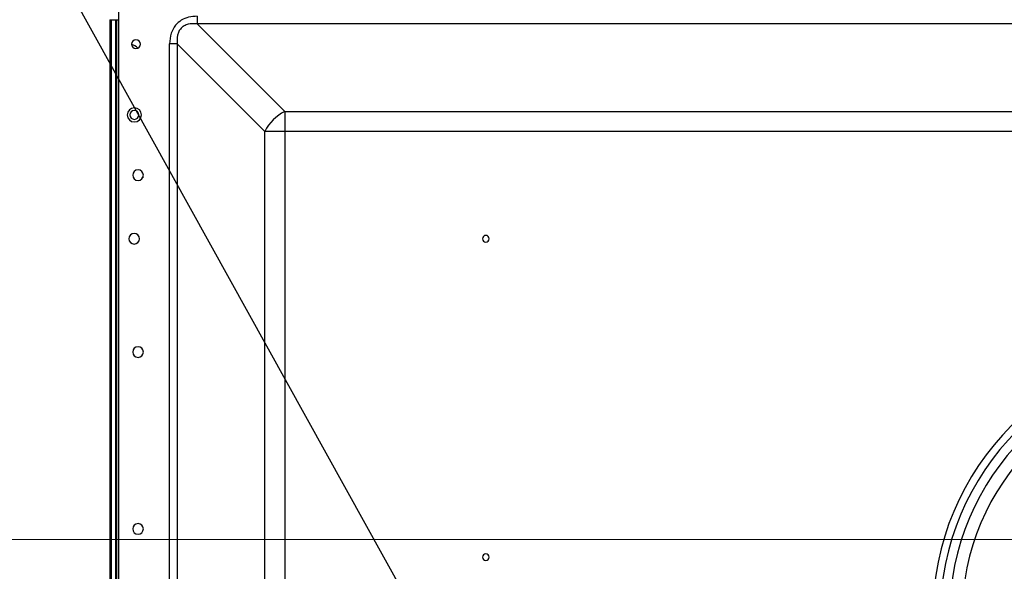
# Model space of a CAD drawing. Header units: millimetres. Extents: x 0 to 1118, y 0 to 864.
# Tile 65 of 256: x 632 to 688, y 509 to 541. Entities that reach past the tile are written whole.
import ezdxf

# ---------------------------------------------------------------- set-up
doc = ezdxf.new("R2010")
doc.units = ezdxf.units.MM
doc.styles.add('SLDTEXTSTYLE3', font='TXT', dxfattribs={"width": 0.75})
doc.dimstyles.new('SLDDIMSTYLE0', dxfattribs={"dimtxt": 4.7625, "dimasz": 3.556, "dimexe": 0, "dimexo": 0.0625, "dimgap": 1.190625, "dimtad": 1, "dimlfac": 5, "dimrnd": 1e-09, "dimzin": 12, "dimdsep": 46, "dimtxsty": 'SLDTEXTSTYLE3', "dimsah": 1, "dimcen": 0.09, "dimadec": 0, "dimazin": 3, "dimtfac": 1, "dimtofl": 0, "dimtmove": 0, "dimatfit": 3, "dimfxl": 1, "dimfrac": 2, "dimtolj": 1, "dimtzin": 12, "dimarcsym": 0})
doc.dimstyles.new('SLDDIMSTYLE4', dxfattribs={"dimtxt": 4.7625, "dimasz": 3.556, "dimexe": 0, "dimexo": 0.0625, "dimgap": 1.190625, "dimtad": 1, "dimlfac": 5, "dimrnd": 1e-09, "dimzin": 4, "dimdsep": 46, "dimtxsty": 'SLDTEXTSTYLE3', "dimsah": 1, "dimcen": 0.09, "dimadec": 0, "dimazin": 1, "dimtfac": 1, "dimtofl": 0, "dimtmove": 0, "dimatfit": 3, "dimfxl": 1, "dimfrac": 2, "dimtolj": 1, "dimtzin": 12, "dimarcsym": 0})
doc.dimstyles.new('SLDDIMSTYLE5', dxfattribs={"dimtxt": 0.18, "dimasz": 3.556, "dimexe": 0, "dimexo": 0.0625, "dimgap": 0, "dimtad": 0, "dimtih": 1, "dimtoh": 1, "dimdec": 0, "dimrnd": 1e-09, "dimzin": 0, "dimdsep": 46, "dimtxsty": 'Standard', "dimsah": 1, "dimcen": 0.09, "dimadec": 0, "dimazin": 0, "dimtfac": 3.556, "dimtdec": 0, "dimtofl": 0, "dimtmove": 0, "dimatfit": 3, "dimfxl": 1, "dimfrac": 2, "dimtolj": 1, "dimtzin": 0, "dimarcsym": 0})

# ---------------------------------------------------------------- blocks, each defined once
blk = doc.blocks.new('_D_14')
at = {"color": 7, "linetype": 'Continuous', "lineweight": 0}
for p, q in [((745.727, 511.159), (620.46, 511.159)), ((621.46, 511.159), (621.46, 471.159)), ((745.727, 471.159), (620.46, 471.159))]:
    blk.add_line(p, q, dxfattribs=at)
at = {"color": 7, "linetype": 'Continuous', "lineweight": 18}
for points in [[(621.46, 511.159), (621.079, 507.603), (621.841, 507.603)], [(621.46, 471.159), (621.841, 474.715), (621.079, 474.715)]]:
    blk.add_solid(points, dxfattribs=at)
at = {"color": 7, "linetype": 'Continuous', "lineweight": 18, "insert": (615.321, 483.644), "char_height": 4.7625, "attachment_point": 1, "rotation": 90, "style": 'SLDTEXTSTYLE3'}
blk.add_mtext('200.00', dxfattribs=at)
blk = doc.blocks.new('_D_15')
at = {"color": 7, "linetype": 'Continuous', "lineweight": 0}
for p, q in [((640.18, 544.252), (620.46, 544.252)), ((621.46, 544.252), (621.46, 511.159)), ((745.727, 511.159), (620.46, 511.159))]:
    blk.add_line(p, q, dxfattribs=at)
at = {"color": 7, "linetype": 'Continuous', "lineweight": 18}
for points in [[(621.46, 544.252), (621.079, 540.696), (621.841, 540.696)], [(621.46, 511.159), (621.841, 514.715), (621.079, 514.715)]]:
    blk.add_solid(points, dxfattribs=at)
at = {"color": 7, "linetype": 'Continuous', "lineweight": 18, "insert": (615.321, 518.58), "char_height": 4.7625, "attachment_point": 1, "rotation": 90, "style": 'SLDTEXTSTYLE3'}
blk.add_mtext('165.47', dxfattribs=at)
blk = doc.blocks.new('_D_17')
at = {"color": 7, "linetype": 'Continuous', "lineweight": 0}
for p, q in [((637.46, 541.532), (637.46, 561.318)), ((746.727, 512.159), (746.727, 561.318)), ((637.46, 560.318), (746.727, 560.318))]:
    blk.add_line(p, q, dxfattribs=at)
at = {"color": 7, "linetype": 'Continuous', "lineweight": 18}
for points in [[(637.46, 560.318), (641.016, 559.937), (641.016, 560.699)], [(746.727, 560.318), (743.171, 560.699), (743.171, 559.937)]]:
    blk.add_solid(points, dxfattribs=at)
at = {"color": 7, "linetype": 'Continuous', "lineweight": 18, "insert": (680.002, 566.457), "char_height": 4.7625, "attachment_point": 1, "style": 'SLDTEXTSTYLE3'}
blk.add_mtext('546.33', dxfattribs=at)

msp = doc.modelspace()

# ---------------------------------------------------------------- linework, layer by layer
at = {"color": 7, "linetype": 'Continuous', "lineweight": 25}
for p, q in [((637.9604, 542.3522), (637.9604, 361.0221)), ((637.4604, 540.5322), (637.4604, 353.785)), ((637.4604, 540.5322), (637.5604, 540.5322)), ((637.5604, 353.785), (637.5604, 540.5322)), ((637.5604, 540.5322), (637.8004, 540.5322)), ((637.8004, 540.5322), (637.8604, 540.5322)), ((637.8604, 360.9178), (637.8604, 540.5322)), ((637.8604, 540.5322), (637.9604, 540.5322)), ((637.9004, 540.5322), (637.9004, 540.5522)), ((647.3596, 535.3552), (642.4039, 540.3108)), ((971.0497, 540.3108), (642.4039, 540.3108)), ((641.2726, 539.1794), (646.2282, 534.2238)), ((647.3596, 535.3552), (739.4783, 535.3552)), ((646.2282, 485.0631), (646.2282, 534.2238)), ((647.3596, 534.2238), (647.3596, 485.0631)), ((739.4783, 534.2238), (647.3596, 534.2238)), ((639.3455, 531.6586), (639.3234, 531.6586)), ((639.3234, 531.6586), (639.3234, 531.6077))]:
    msp.add_line(p, q, dxfattribs=at)
at = {"color": 8, "linetype": 'Continuous', "lineweight": 25}
for p, q in [((637.8004, 360.8193), (637.8004, 540.5322)), ((640.8483, 361.1578), (640.8483, 539.1794)), ((641.2726, 539.1794), (641.2726, 361.1578))]:
    msp.add_line(p, q, dxfattribs=at)
at = {"color": 7, "linetype": 'Continuous', "lineweight": 25, "flags": 128}
for points in [[(647.3596, 535.3552), (647.3596, 535.2388), (647.3596, 535.1127), (647.3596, 534.978), (647.3596, 534.8361), (647.3596, 534.6883), (647.3596, 534.536), (647.3596, 534.3806), (647.3596, 534.2238)], [(647.3596, 534.2238), (647.2027, 534.2238), (647.0474, 534.2238), (646.8951, 534.2238), (646.7473, 534.2238), (646.6053, 534.2238), (646.4707, 534.2238), (646.3445, 534.2238), (646.2282, 534.2238)]]:
    msp.add_lwpolyline(points, dxfattribs=at)
at = {"color": 7, "linetype": 'Continuous', "lineweight": 25}
for centre, radius, start, end in [((638.9434, 539.1586), 0.25, 0, 180), ((638.9434, 539.1586), 0.25, 180, 0), ((638.5919, 538.5522), 0.59, 39.83916, 79.9666), ((638.8513, 535.1586), 0.4, 0, 180), ((638.8513, 535.1586), 0.4, 180, 0), ((638.8513, 535.1586), 0.25, 90, 270), ((638.8513, 535.1586), 0.25, 270, 90), ((648.5636, 533.0198), 2.6275, 117.27379, 152.72616), ((639.0604, 531.7522), 0.3, 0, 180), ((639.0604, 531.7522), 0.3, 180, 0), ((638.8434, 528.1586), 0.3, 0, 180), ((638.8434, 528.1586), 0.3, 180, 0), ((658.7268, 528.1586), 0.19, 0, 180), ((658.7268, 528.1586), 0.19, 180, 0), ((639.0604, 521.7522), 0.3, 0, 180), ((639.0604, 521.7522), 0.3, 180, 0), ((699.2408, 506.8086), 15.2485, 90, 180), ((699.2408, 506.8086), 14.8243, 90, 180), ((699.2408, 506.8086), 14.2929, 90, 180), ((699.2408, 506.8086), 13.5858, 90, 180), ((639.0604, 511.7522), 0.3, 0, 180), ((639.0604, 511.7522), 0.3, 180, 0), ((658.7268, 510.1586), 0.19, 0, 180), ((658.7268, 510.1586), 0.19, 180, 0)]:
    msp.add_arc(centre, radius, start, end, dxfattribs=at)
for points, knots in [([(642.4039, 540.7351), (642.2411, 540.7254), (641.9289, 540.7068), (641.5006, 540.5318), (641.1426, 540.2252), (640.89, 539.7564), (640.8629, 539.3807), (640.8483, 539.1794)], [0, 0, 0, 0, 0.1963597, 0.3764611, 0.5483647, 0.7580234, 1, 1, 1, 1]), ([(642.4039, 540.7351), (642.4039, 540.6556), (642.4039, 540.4967), (642.4039, 540.3728), (642.4039, 540.3108)], [0, 0, 0, 0, 0.49999986, 1, 1, 1, 1]), ([(642.4039, 540.3108), (642.2291, 540.3182), (641.9747, 540.329), (641.6668, 540.2053), (641.4869, 540.0634), (641.3582, 539.877), (641.2536, 539.5807), (641.2649, 539.3415), (641.2726, 539.1794)], [0, 0, 0, 0, 0.27202, 0.3956556, 0.5129572, 0.6267547, 0.747021, 1, 1, 1, 1]), ([(641.2726, 539.1794), (641.2106, 539.1794), (641.0867, 539.1794), (640.9278, 539.1794), (640.8483, 539.1794)], [0, 0, 0, 0, 0.5000001, 1, 1, 1, 1])]:
    msp.add_open_spline(points, degree=3, knots=knots, dxfattribs=at)

# ---------------------------------------------------------------- dimensions: what is measured, and where the dimension line sits
at = {"color": 7, "linetype": 'Continuous', "lineweight": 18}
dim = msp.add_linear_dim(base=(746.7268, 560.3181), p1=(637.4604, 540.5322), p2=(746.7268, 511.1586), dimstyle='SLDDIMSTYLE0', dxfattribs=at)
dim.commit()
dim.dimension.update_dxf_attribs({"geometry": '_D_17', "text_midpoint": (689.6771, 560.3181), "dimtype": 160})
for base, p1, p2, dimstyle, picture, middle in [((621.4604, 511.1586), (641.1804, 544.2522), (746.7268, 511.1586), 'SLDDIMSTYLE0', '_D_15', (621.4604, 528.2553)), ((621.4604, 471.1586), (746.7268, 511.1586), (746.7268, 471.1586), 'SLDDIMSTYLE4', '_D_14', (621.4604, 493.3189))]:
    dim = msp.add_linear_dim(base=base, p1=p1, p2=p2, angle=90, dimstyle=dimstyle, dxfattribs=at)
    dim.commit()
    dim.dimension.update_dxf_attribs({"geometry": picture, "text_midpoint": middle, "dimtype": 160})

# ---------------------------------------------------------------- leaders
at = {"color": 7, "linetype": 'Continuous', "lineweight": 0}
msp.add_leader([(668.4055, 482.3313), (614.6229, 579.2523), (608.2729, 579.2523)], dimstyle='SLDDIMSTYLE5', dxfattribs=at)

doc.saveas('drawing.dxf')
